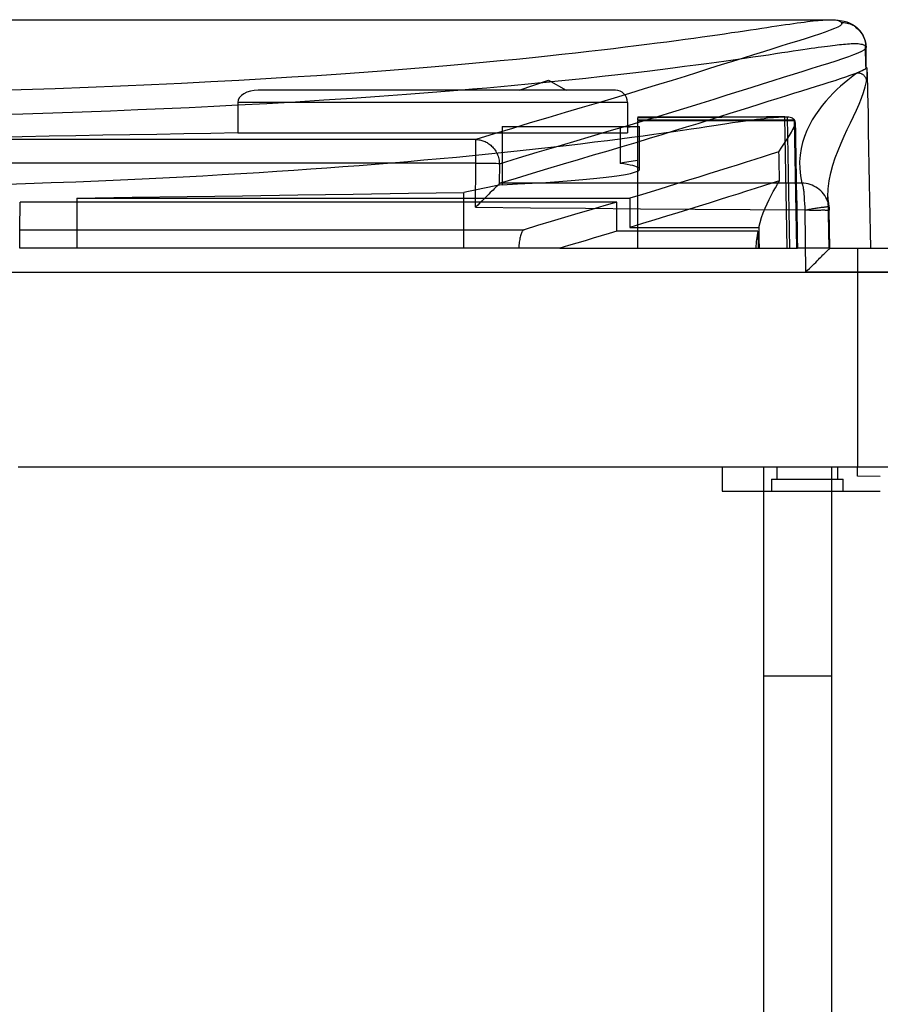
# Model space of a CAD drawing. Header units: millimetres. Extents: x -263 to 131, y -3009 to 324.
# Tile 8 of 9: x 3 to 38, y 283 to 324. Entities that reach past the tile are written whole.
import ezdxf

# ---------------------------------------------------------------- set-up
doc = ezdxf.new("R2010")
doc.units = ezdxf.units.MM
doc.layers.add('MAIN-1', color=7, linetype='Continuous')
doc.layers.add('MAIN-2', color=7, linetype='Continuous')

msp = doc.modelspace()

# ---------------------------------------------------------------- linework, layer by layer
at = {"layer": 'MAIN-1'}
for p, q in [((35.398, 323.64), (35.521, 323.655)), ((35.521, 323.655), (35.637, 323.668)), ((35.637, 323.668), (35.747, 323.68)), ((35.747, 323.68), (35.85, 323.69)), ((35.85, 323.69), (35.946, 323.699)), ((35.946, 323.699), (36.037, 323.706)), ((36.037, 323.706), (36.122, 323.712)), ((36.122, 323.712), (36.202, 323.716)), ((36.202, 323.716), (36.275, 323.718)), ((36.275, 323.718), (36.344, 323.719)), ((32.551, 323.226), (32.811, 323.264)), ((32.811, 323.264), (33.059, 323.301)), ((33.059, 323.301), (33.295, 323.336)), ((33.295, 323.336), (33.521, 323.37)), ((33.521, 323.37), (33.737, 323.402)), ((33.737, 323.402), (33.942, 323.433)), ((33.942, 323.433), (34.138, 323.462)), ((34.138, 323.462), (34.325, 323.49)), ((34.325, 323.49), (34.503, 323.516)), ((34.503, 323.516), (34.672, 323.54)), ((34.672, 323.54), (34.833, 323.563)), ((34.833, 323.563), (34.986, 323.585)), ((34.986, 323.585), (35.131, 323.605)), ((35.131, 323.605), (35.268, 323.623)), ((35.268, 323.623), (35.398, 323.64)), ((37.388, 323.424), (37.42, 323.4)), ((37.42, 323.4), (37.452, 323.375)), ((37.452, 323.375), (37.482, 323.348)), ((37.482, 323.348), (37.51, 323.32)), ((37.51, 323.32), (37.538, 323.291)), ((37.538, 323.291), (37.564, 323.261)), ((37.564, 323.261), (37.604, 323.209)), ((29.621, 322.814), (30.006, 322.866)), ((30.006, 322.866), (30.375, 322.916)), ((30.375, 322.916), (30.729, 322.964)), ((30.729, 322.964), (31.067, 323.012)), ((31.067, 323.012), (31.391, 323.057)), ((31.391, 323.057), (31.7, 323.102)), ((31.7, 323.102), (31.997, 323.144)), ((31.997, 323.144), (32.28, 323.186)), ((32.28, 323.186), (32.551, 323.226)), ((37.604, 323.209), (37.64, 323.154)), ((37.64, 323.154), (37.673, 323.097)), ((37.673, 323.097), (37.701, 323.038)), ((37.701, 323.038), (37.726, 322.979)), ((37.726, 322.979), (37.747, 322.918)), ((37.747, 322.918), (37.765, 322.857)), ((37.765, 322.857), (37.778, 322.796)), ((26.407, 322.419), (26.927, 322.479)), ((26.927, 322.479), (27.426, 322.538)), ((27.426, 322.538), (27.903, 322.596)), ((27.903, 322.596), (28.361, 322.652)), ((28.361, 322.652), (28.799, 322.708)), ((28.799, 322.708), (29.219, 322.762)), ((29.219, 322.762), (29.621, 322.814)), ((34.592, 322.4), (34.816, 322.434)), ((34.816, 322.434), (35.023, 322.464)), ((35.023, 322.464), (35.213, 322.492)), ((35.213, 322.492), (35.39, 322.518)), ((35.39, 322.518), (35.554, 322.542)), ((35.554, 322.542), (35.706, 322.564)), ((35.706, 322.564), (35.849, 322.584)), ((35.849, 322.584), (35.982, 322.603)), ((35.982, 322.603), (36.107, 322.62)), ((36.107, 322.62), (36.224, 322.635)), ((36.224, 322.635), (36.335, 322.65)), ((36.335, 322.65), (36.439, 322.663)), ((36.439, 322.663), (36.537, 322.675)), ((36.537, 322.675), (36.631, 322.685)), ((36.631, 322.685), (36.721, 322.695)), ((36.721, 322.695), (36.807, 322.704)), ((36.807, 322.704), (36.891, 322.712)), ((36.891, 322.712), (36.973, 322.719)), ((36.973, 322.719), (37.052, 322.725)), ((37.052, 322.725), (37.13, 322.73)), ((37.13, 322.73), (37.206, 322.734)), ((37.206, 322.734), (37.28, 322.737)), ((37.28, 322.737), (37.351, 322.738)), ((37.351, 322.738), (37.42, 322.737)), ((37.42, 322.737), (37.485, 322.733)), ((37.485, 322.733), (37.547, 322.727)), ((37.547, 322.727), (37.604, 322.718)), ((37.604, 322.718), (37.657, 322.706)), ((37.657, 322.706), (37.704, 322.69)), ((37.704, 322.69), (37.745, 322.67)), ((37.745, 322.67), (37.78, 322.646)), ((37.778, 322.796), (37.788, 322.736)), ((37.78, 322.646), (37.808, 322.618)), ((37.794, 322.611), (37.785, 322.618)), ((37.788, 322.736), (37.794, 322.676)), ((37.794, 322.676), (37.797, 322.618)), ((37.8, 322.604), (37.794, 322.611)), ((37.796, 322.534), (37.801, 322.541)), ((37.804, 321.809), (37.797, 322.618)), ((37.806, 322.597), (37.8, 322.604)), ((37.801, 322.541), (37.805, 322.548)), ((37.805, 322.548), (37.808, 322.554)), ((37.809, 322.59), (37.806, 322.597)), ((37.808, 322.554), (37.811, 322.561)), ((37.812, 322.582), (37.809, 322.59)), ((37.811, 322.561), (37.812, 322.567)), ((37.813, 322.574), (37.812, 322.582)), ((37.812, 322.567), (37.813, 322.573)), ((37.813, 322.573), (37.813, 322.574)), ((37.813, 322.574), (37.813, 322.574)), ((37.813, 322.574), (37.813, 322.574)), ((37.813, 322.574), (37.813, 322.574)), ((37.813, 322.574), (37.813, 322.574)), ((37.813, 322.574), (37.813, 322.574)), ((22.062, 321.97), (22.766, 322.037)), ((22.766, 322.037), (23.439, 322.102)), ((23.439, 322.102), (24.085, 322.168)), ((24.085, 322.168), (24.703, 322.232)), ((24.703, 322.232), (25.296, 322.295)), ((25.296, 322.295), (25.863, 322.357)), ((25.863, 322.357), (26.407, 322.419)), ((31.662, 321.977), (32.059, 322.032)), ((32.059, 322.032), (32.442, 322.085)), ((32.442, 322.085), (32.808, 322.137)), ((32.808, 322.137), (33.156, 322.187)), ((33.156, 322.187), (33.485, 322.235)), ((33.485, 322.235), (33.794, 322.28)), ((33.794, 322.28), (34.082, 322.323)), ((34.082, 322.323), (34.348, 322.363)), ((34.348, 322.363), (34.592, 322.4)), ((17.148, 321.564), (18.056, 321.632)), ((18.056, 321.632), (18.927, 321.7)), ((18.927, 321.7), (19.762, 321.768)), ((19.762, 321.768), (20.562, 321.836)), ((20.562, 321.836), (21.328, 321.903)), ((21.328, 321.903), (22.062, 321.97)), ((28.803, 321.607), (29.35, 321.674)), ((29.35, 321.674), (29.865, 321.739)), ((29.865, 321.739), (30.351, 321.801)), ((30.351, 321.801), (30.81, 321.862)), ((30.81, 321.862), (31.246, 321.92)), ((31.246, 321.92), (31.662, 321.977)), ((37.789, 321.807), (37.785, 321.809)), ((37.793, 321.804), (37.789, 321.807)), ((37.796, 321.803), (37.793, 321.804)), ((37.799, 321.804), (37.796, 321.803)), ((37.802, 321.803), (37.799, 321.804)), ((37.804, 321.799), (37.802, 321.803)), ((37.806, 321.793), (37.804, 321.799)), ((37.806, 321.793), (37.808, 321.79)), ((37.808, 321.79), (37.809, 321.786)), ((37.809, 321.786), (37.81, 321.78)), ((37.81, 321.78), (37.811, 321.774)), ((37.811, 321.774), (37.811, 321.77)), ((37.811, 321.77), (37.812, 321.767)), ((37.812, 321.767), (37.812, 321.766)), ((37.812, 321.766), (37.812, 321.765)), ((37.812, 321.765), (37.812, 321.764)), ((37.812, 321.764), (37.812, 321.762)), ((37.812, 321.762), (37.812, 321.761)), ((37.812, 321.761), (37.812, 321.76)), ((37.812, 321.76), (37.812, 321.759)), ((37.812, 321.759), (37.813, 321.759)), ((37.813, 321.759), (37.813, 321.758)), ((37.813, 321.758), (37.813, 321.757)), ((37.813, 321.757), (37.813, 321.756)), ((37.813, 321.756), (37.813, 321.756)), ((10.852, 321.172), (12.006, 321.234)), ((12.006, 321.234), (13.117, 321.298)), ((13.117, 321.298), (14.186, 321.364)), ((14.186, 321.364), (15.214, 321.43)), ((15.214, 321.43), (16.201, 321.497)), ((16.201, 321.497), (17.148, 321.564)), ((23.542, 320.819), (24.751, 321.234)), ((24.751, 321.234), (25.47, 320.819)), ((24.86, 321.171), (25.587, 321.246)), ((25.587, 321.246), (26.29, 321.32)), ((26.29, 321.32), (26.964, 321.393)), ((26.964, 321.393), (27.609, 321.466)), ((27.609, 321.466), (28.222, 321.537)), ((28.222, 321.537), (28.803, 321.607)), ((1.625, 320.799), (3.057, 320.844)), ((3.057, 320.844), (4.454, 320.891)), ((4.454, 320.891), (5.814, 320.942)), ((5.814, 320.942), (7.136, 320.996)), ((7.136, 320.996), (8.416, 321.053)), ((8.416, 321.053), (9.655, 321.111)), ((9.655, 321.111), (10.852, 321.172)), ((23.542, 320.819), (12.812, 320.819)), ((21.015, 320.819), (21.617, 320.87)), ((21.617, 320.87), (22.208, 320.922)), ((22.208, 320.922), (22.786, 320.973)), ((22.786, 320.973), (23.353, 321.026)), ((23.353, 321.026), (23.907, 321.078)), ((23.907, 321.078), (24.449, 321.131)), ((27.5, 320.819), (25.47, 320.819)), ((6.733, 319.975), (7.849, 320.019)), ((7.849, 320.019), (8.924, 320.065)), ((8.924, 320.065), (9.964, 320.112)), ((9.964, 320.112), (10.977, 320.161)), ((10.977, 320.161), (11.971, 320.213)), ((11.971, 320.319), (11.971, 319.059)), ((28, 320.319), (28, 319.319)), ((1.877, 319.814), (3.131, 319.852)), ((3.131, 319.852), (4.365, 319.891)), ((4.365, 319.891), (5.569, 319.932)), ((5.569, 319.932), (6.733, 319.975)), ((28.419, 319.719), (28.419, 319.699)), ((28.419, 319.719), (34.394, 319.719)), ((28.419, 319.699), (28.419, 319.683)), ((28.419, 319.596), (28.419, 319.683)), ((28.419, 319.596), (28.419, 319.563)), ((28.419, 319.596), (34.87, 319.596)), ((34.406, 319.719), (34.394, 319.719)), ((34.418, 319.719), (34.406, 319.719)), ((34.429, 319.719), (34.418, 319.719)), ((34.441, 319.719), (34.429, 319.719)), ((34.452, 319.718), (34.441, 319.719)), ((34.463, 319.718), (34.452, 319.718)), ((34.474, 319.718), (34.463, 319.718)), ((34.474, 319.712), (34.474, 319.718)), ((34.633, 319.704), (34.568, 319.712)), ((34.69, 319.694), (34.633, 319.704)), ((34.74, 319.68), (34.69, 319.694)), ((34.783, 319.663), (34.74, 319.68)), ((34.819, 319.644), (34.783, 319.663)), ((34.848, 319.621), (34.819, 319.644)), ((34.87, 319.596), (34.848, 319.621)), ((34.871, 319.563), (34.87, 319.596)), ((22.839, 319.319), (22.839, 316.931)), ((22.839, 319.319), (28.5, 319.319)), ((34.888, 319.563), (28.419, 319.563)), ((28.419, 319.319), (28.419, 319.563)), ((28.5, 317.57), (28.5, 319.319)), ((34.74, 319.087), (34.807, 319.209)), ((34.807, 319.209), (34.858, 319.318)), ((34.858, 319.318), (34.889, 319.414)), ((34.891, 319.553), (34.888, 319.563)), ((34.889, 319.414), (34.9, 319.496)), ((34.894, 319.542), (34.891, 319.553)), ((34.897, 319.531), (34.894, 319.542)), ((34.898, 319.52), (34.897, 319.531)), ((34.899, 319.508), (34.898, 319.52)), ((34.9, 319.496), (34.899, 319.508)), ((34.9, 319.496), (34.907, 319.076)), ((34.461, 318.644), (34.564, 318.805)), ((34.564, 318.805), (34.658, 318.953)), ((34.658, 318.953), (34.74, 319.087)), ((34.907, 319.076), (34.915, 318.656)), ((34.232, 318.284), (34.349, 318.471)), ((34.349, 318.471), (34.461, 318.644)), ((34.915, 318.656), (34.922, 318.235)), ((33.575, 318.077), (33.232, 317.969)), ((33.908, 318.182), (33.575, 318.077)), ((34.232, 318.284), (33.908, 318.182)), ((34.235, 318.114), (34.232, 318.284)), ((34.239, 317.943), (34.235, 318.114)), ((34.922, 318.235), (34.929, 317.815)), ((28.477, 317.528), (28.5, 317.57)), ((32.138, 317.622), (31.75, 317.5)), ((32.514, 317.741), (32.138, 317.622)), ((32.878, 317.857), (32.514, 317.741)), ((33.232, 317.969), (32.878, 317.857)), ((34.243, 317.773), (34.239, 317.943)), ((34.246, 317.602), (34.243, 317.773)), ((34.25, 317.432), (34.246, 317.602)), ((34.929, 317.815), (34.937, 317.378)), ((26.157, 317.141), (26.596, 317.182)), ((26.596, 317.182), (26.995, 317.224)), ((26.995, 317.224), (27.349, 317.267)), ((27.349, 317.267), (27.655, 317.31)), ((27.655, 317.31), (27.914, 317.354)), ((27.914, 317.354), (28.126, 317.398)), ((28.126, 317.398), (28.29, 317.442)), ((28.29, 317.442), (28.407, 317.486)), ((28.407, 317.486), (28.477, 317.528)), ((30.935, 317.245), (30.505, 317.112)), ((31.349, 317.375), (30.935, 317.245)), ((31.75, 317.5), (31.349, 317.375)), ((34.254, 317.262), (34.25, 317.432)), ((34.258, 317.091), (34.254, 317.262)), ((34.937, 317.378), (34.945, 316.941)), ((22.839, 316.931), (23.475, 316.962)), ((23.475, 316.962), (24.072, 316.994)), ((24.072, 316.994), (24.635, 317.028)), ((24.635, 317.028), (25.173, 317.064)), ((25.173, 317.064), (25.682, 317.102)), ((25.682, 317.102), (26.157, 317.141)), ((29.596, 316.832), (29.115, 316.685)), ((30.059, 316.974), (29.596, 316.832)), ((30.505, 317.112), (30.059, 316.974)), ((33.254, 316.774), (32.899, 316.662)), ((33.599, 316.883), (33.254, 316.774)), ((33.933, 316.989), (33.599, 316.883)), ((34.258, 317.091), (33.933, 316.989)), ((33.996, 316.647), (34.084, 316.802)), ((34.084, 316.802), (34.171, 316.95)), ((34.171, 316.95), (34.258, 317.091)), ((34.945, 316.941), (34.952, 316.504)), ((5.341, 316.378), (7.616, 316.412)), ((5.341, 316.378), (28.094, 316.378)), ((5.341, 316.378), (5.341, 316.217)), ((7.616, 316.412), (9.891, 316.445)), ((9.891, 316.445), (12.166, 316.479)), ((12.166, 316.479), (14.441, 316.512)), ((14.441, 316.512), (16.716, 316.546)), ((16.716, 316.546), (18.991, 316.579)), ((18.991, 316.579), (21.266, 316.612)), ((28.614, 316.534), (28.094, 316.378)), ((28.094, 316.378), (28.094, 315.175)), ((29.115, 316.685), (28.614, 316.534)), ((32.154, 316.426), (31.765, 316.303)), ((32.532, 316.546), (32.154, 316.426)), ((32.899, 316.662), (32.532, 316.546)), ((33.824, 316.319), (33.909, 316.486)), ((33.909, 316.486), (33.996, 316.647)), ((34.952, 316.504), (34.96, 316.067)), ((36.243, 316.429), (36.279, 314.319)), ((36.244, 316.385), (36.243, 316.426)), ((36.245, 316.343), (36.244, 316.385)), ((3.001, 315.077), (3.009, 316.217)), ((27.555, 316.217), (3.009, 316.217)), ((27.028, 316.06), (26.494, 315.902)), ((27.555, 316.217), (27.028, 316.06)), ((27.555, 315.015), (27.555, 316.217)), ((30.946, 316.047), (30.515, 315.913)), ((31.362, 316.177), (30.946, 316.047)), ((31.765, 316.303), (31.362, 316.177)), ((33.587, 315.776), (33.662, 315.964)), ((33.662, 315.964), (33.741, 316.145)), ((33.741, 316.145), (33.824, 316.319)), ((34.96, 316.067), (34.968, 315.63)), ((36.242, 316.226), (36.232, 316.254)), ((36.251, 316.197), (36.242, 316.226)), ((36.247, 316.301), (36.245, 316.343)), ((36.25, 316.259), (36.247, 316.301)), ((36.254, 316.217), (36.25, 316.259)), ((36.259, 316.168), (36.251, 316.197)), ((36.258, 316.174), (36.254, 316.217)), ((36.263, 316.126), (36.258, 316.174)), ((36.267, 316.139), (36.259, 316.168)), ((36.269, 316.079), (36.263, 316.126)), ((36.274, 316.11), (36.267, 316.139)), ((36.276, 316.03), (36.269, 316.079)), ((36.28, 316.081), (36.274, 316.11)), ((36.283, 315.982), (36.276, 316.03)), ((36.282, 316.073), (36.28, 316.081)), ((36.283, 316.066), (36.282, 316.073)), ((36.284, 316.058), (36.283, 316.066)), ((36.292, 315.933), (36.283, 315.982)), ((36.286, 316.05), (36.284, 316.058)), ((36.287, 316.042), (36.286, 316.05)), ((36.288, 316.034), (36.287, 316.042)), ((36.291, 316.013), (36.288, 316.034)), ((36.288, 316.034), (36.288, 316.034)), ((36.288, 316.034), (36.288, 316.034)), ((36.288, 316.034), (36.288, 316.034)), ((36.288, 316.034), (36.288, 316.034)), ((36.288, 316.034), (36.288, 316.034)), ((36.288, 316.034), (36.288, 316.034)), ((36.294, 315.991), (36.291, 316.013)), ((36.296, 315.97), (36.294, 315.991)), ((36.298, 315.948), (36.296, 315.97)), ((25.406, 315.578), (24.855, 315.413)), ((25.953, 315.741), (25.406, 315.578)), ((26.494, 315.902), (25.953, 315.741)), ((29.602, 315.632), (29.119, 315.484)), ((30.067, 315.774), (29.602, 315.632)), ((30.515, 315.913), (30.067, 315.774)), ((33.454, 315.382), (33.517, 315.582)), ((33.517, 315.582), (33.587, 315.776)), ((34.968, 315.63), (34.975, 315.193)), ((36.301, 315.884), (36.292, 315.933)), ((36.3, 315.926), (36.298, 315.948)), ((36.301, 315.904), (36.3, 315.926)), ((36.301, 315.884), (36.301, 315.904)), ((36.329, 314.319), (36.301, 315.884)), ((36.301, 315.884), (36.301, 315.884)), ((36.301, 315.884), (36.301, 315.884)), ((36.301, 315.884), (36.301, 315.884)), ((36.301, 315.884), (36.301, 315.884)), ((36.301, 315.884), (36.301, 315.884)), ((36.301, 315.884), (36.301, 315.884)), ((24.302, 315.246), (23.746, 315.077)), ((24.855, 315.413), (24.302, 315.246)), ((28.617, 315.332), (28.094, 315.175)), ((28.094, 315.175), (33.399, 315.175)), ((29.119, 315.484), (28.617, 315.332)), ((33.399, 315.175), (33.454, 315.382)), ((33.399, 315.175), (33.401, 315.053)), ((34.975, 315.193), (34.983, 314.756)), ((2.996, 314.319), (3.001, 315.077)), ((3.001, 315.077), (23.746, 315.077)), ((23.588, 314.779), (23.577, 314.73)), ((23.6, 314.825), (23.588, 314.779)), ((23.612, 314.867), (23.6, 314.825)), ((23.625, 314.906), (23.612, 314.867)), ((23.639, 314.941), (23.625, 314.906)), ((23.653, 314.973), (23.639, 314.941)), ((23.668, 315), (23.653, 314.973)), ((23.683, 315.024), (23.668, 315)), ((23.698, 315.043), (23.683, 315.024)), ((23.714, 315.059), (23.698, 315.043)), ((23.73, 315.07), (23.714, 315.059)), ((23.746, 315.077), (23.73, 315.07)), ((26.916, 314.824), (26.588, 314.727)), ((27.239, 314.92), (26.916, 314.824)), ((27.555, 315.015), (27.239, 314.92)), ((33.363, 315.015), (27.555, 315.015)), ((33.363, 315.015), (33.375, 314.319)), ((33.401, 315.053), (33.403, 314.931)), ((33.403, 314.931), (33.405, 314.808)), ((33.405, 314.808), (33.407, 314.686)), ((34.983, 314.756), (34.991, 314.319)), ((23.529, 314.384), (23.525, 314.319)), ((23.535, 314.446), (23.529, 314.384)), ((23.542, 314.508), (23.535, 314.446)), ((23.549, 314.567), (23.542, 314.508)), ((23.557, 314.624), (23.549, 314.567)), ((23.567, 314.678), (23.557, 314.624)), ((23.577, 314.73), (23.567, 314.678)), ((25.57, 314.424), (25.221, 314.319)), ((25.915, 314.526), (25.57, 314.424)), ((26.254, 314.627), (25.915, 314.526)), ((26.588, 314.727), (26.254, 314.627)), ((33.407, 314.686), (33.409, 314.564)), ((33.409, 314.564), (33.412, 314.441)), ((33.412, 314.441), (33.414, 314.319)), ((23.525, 314.319), (2.996, 314.319)), ((23.771, 314.319), (23.525, 314.319)), ((24.015, 314.319), (23.771, 314.319)), ((24.259, 314.319), (24.015, 314.319)), ((24.501, 314.319), (24.259, 314.319)), ((24.742, 314.319), (24.501, 314.319)), ((24.982, 314.319), (24.742, 314.319)), ((25.221, 314.319), (24.982, 314.319)), ((25.221, 314.319), (33.282, 314.319)), ((33.282, 314.319), (33.375, 314.319)), ((33.375, 314.319), (33.414, 314.319)), ((33.414, 314.319), (33.517, 314.319)), ((33.517, 314.319), (33.639, 314.319)), ((33.639, 314.319), (33.776, 314.319)), ((33.776, 314.319), (33.922, 314.319)), ((33.922, 314.319), (34.072, 314.319)), ((34.072, 314.319), (34.223, 314.319)), ((34.223, 314.319), (34.37, 314.319)), ((34.37, 314.319), (34.509, 314.319)), ((34.509, 314.319), (34.637, 314.319)), ((34.637, 314.319), (34.751, 314.319)), ((34.751, 314.319), (34.847, 314.319)), ((34.847, 314.319), (34.922, 314.319)), ((34.922, 314.319), (34.971, 314.319)), ((34.971, 314.319), (34.991, 314.319)), ((35.236, 314.319), (34.991, 314.319)), ((35.469, 314.319), (35.236, 314.319)), ((35.689, 314.319), (35.469, 314.319)), ((35.897, 314.319), (35.689, 314.319)), ((36.094, 314.319), (35.897, 314.319)), ((36.279, 314.319), (36.094, 314.319)), ((36.281, 314.319), (36.279, 314.319)), ((36.285, 314.319), (36.281, 314.319)), ((36.291, 314.319), (36.285, 314.319)), ((36.301, 314.319), (36.291, 314.319)), ((36.313, 314.319), (36.301, 314.319)), ((36.329, 314.319), (36.313, 314.319)), ((36.328, 314.319), (36.329, 314.319)), ((36.329, 314.32), (95.997, 314.319)), ((36.329, 314.319), (36.329, 314.319)), ((36.329, 314.319), (36.329, 314.319)), ((36.329, 314.319), (36.329, 314.319)), ((36.329, 314.319), (36.329, 314.319)), ((36.329, 314.319), (36.329, 314.319)), ((36.329, 314.319), (36.329, 314.319)), ((36.329, 314.319), (36.329, 314.319)), ((36.329, 314.319), (36.329, 314.319)), ((36.329, 314.319), (36.329, 314.319)), ((36.329, 314.319), (36.329, 314.319)), ((36.329, 314.319), (36.329, 314.319)), ((37.463, 314.319), (37.463, 305.319)), ((-107.388, 313.337), (37.463, 313.337)), ((2.933, 305.319), (38.9, 305.319))]:
    msp.add_line(p, q, dxfattribs=at)
for centre, major_axis, ratio, start_param, end_param in [((12.812, 320.319), (-0.84, 0), 0.595038, -1.570796, 0), ((27.5, 320.319), (0.5, 0), 1, 0, 1.570796), ((36.548, -3005.102), (0, -3324.821), 0.707107, -3.140711, -3.138135), ((39.376, -3005.07), (0, -3324.789), 0.707107, -3.139548, -3.136932), ((90.578, -6029.377), (0, 6349.095), 0.859368, 0.014407, 0.020919), ((51.074, -1485.128), (0, 1804.847), 0.281602, 0.055584, 0.058683), ((721.387, -50.19), (-687.711, 366.075), 0.063743, 0.018429, 0.03156)]:
    msp.add_ellipse(centre, major_axis=major_axis, ratio=ratio, start_param=start_param, end_param=end_param, dxfattribs=at)
at = {"layer": 'MAIN-2'}
for p, q in [((-109.2, 323.719), (36.344, 323.719)), ((36.344, 323.719), (36.425, 323.718)), ((36.344, 323.719), (36.672, 323.701)), ((36.425, 323.718), (36.497, 323.714)), ((36.497, 323.714), (36.561, 323.707)), ((36.561, 323.707), (36.617, 323.698)), ((36.617, 323.698), (36.665, 323.685)), ((36.665, 323.685), (36.707, 323.671)), ((36.672, 323.701), (36.917, 323.655)), ((36.707, 323.671), (36.726, 323.662)), ((36.726, 323.662), (36.743, 323.653)), ((36.743, 323.653), (36.758, 323.643)), ((36.917, 323.655), (37.017, 323.625)), ((36.341, 323.284), (36.138, 323.209)), ((36.512, 323.353), (36.341, 323.284)), ((36.647, 323.416), (36.512, 323.353)), ((36.746, 323.473), (36.647, 323.416)), ((36.805, 323.524), (36.746, 323.473)), ((36.758, 323.643), (36.772, 323.632)), ((36.772, 323.632), (36.785, 323.621)), ((36.785, 323.621), (36.796, 323.608)), ((36.796, 323.608), (36.822, 323.569)), ((36.796, 323.608), (36.854, 323.607)), ((36.822, 323.569), (36.805, 323.524)), ((36.854, 323.607), (36.913, 323.602)), ((36.913, 323.602), (36.974, 323.594)), ((36.974, 323.594), (37.035, 323.581)), ((37.017, 323.625), (37.113, 323.588)), ((37.035, 323.581), (37.097, 323.565)), ((37.097, 323.565), (37.158, 323.545)), ((37.113, 323.588), (37.2, 323.548)), ((37.158, 323.545), (37.218, 323.521)), ((37.2, 323.548), (37.283, 323.501)), ((37.218, 323.521), (37.276, 323.493)), ((37.276, 323.493), (37.333, 323.46)), ((37.283, 323.501), (37.359, 323.451)), ((37.333, 323.46), (37.388, 323.424)), ((37.359, 323.451), (37.431, 323.395)), ((37.379, 323.413), (37.44, 323.365)), ((37.431, 323.395), (37.497, 323.335)), ((37.44, 323.365), (37.5, 323.31)), ((37.497, 323.335), (37.558, 323.27)), ((37.5, 323.31), (37.555, 323.251)), ((37.555, 323.251), (37.605, 323.189)), ((37.558, 323.27), (37.57, 323.256)), ((35.042, 322.851), (34.707, 322.747)), ((35.354, 322.949), (35.042, 322.851)), ((35.642, 323.041), (35.354, 322.949)), ((35.905, 323.128), (35.642, 323.041)), ((36.138, 323.209), (35.905, 323.128)), ((37.605, 323.189), (37.649, 323.125)), ((37.649, 323.125), (37.688, 323.058)), ((37.688, 323.058), (37.722, 322.989)), ((37.722, 322.989), (37.75, 322.92)), ((37.75, 322.92), (37.773, 322.849)), ((37.773, 322.849), (37.802, 322.709)), ((33.979, 322.521), (33.588, 322.399)), ((34.352, 322.637), (33.979, 322.521)), ((34.707, 322.747), (34.352, 322.637)), ((37.635, 322.421), (37.737, 322.481)), ((37.737, 322.481), (37.796, 322.534)), ((37.802, 322.709), (37.812, 322.574)), ((37.813, 322.472), (37.813, 322.574)), ((37.813, 322.369), (37.813, 322.472)), ((32.756, 322.139), (32.314, 322)), ((33.18, 322.272), (32.756, 322.139)), ((33.588, 322.399), (33.18, 322.272)), ((36.28, 321.932), (36.583, 322.029)), ((36.583, 322.029), (36.859, 322.12)), ((36.859, 322.12), (37.104, 322.205)), ((37.104, 322.205), (37.316, 322.283)), ((37.316, 322.283), (37.494, 322.355)), ((37.494, 322.355), (37.635, 322.421)), ((37.813, 322.267), (37.813, 322.369)), ((37.813, 322.165), (37.813, 322.267)), ((37.813, 322.063), (37.813, 322.165)), ((37.813, 321.961), (37.813, 322.063)), ((31.38, 321.705), (30.884, 321.549)), ((31.856, 321.856), (31.38, 321.705)), ((32.314, 322), (31.856, 321.856)), ((35.224, 321.603), (35.599, 321.719)), ((35.599, 321.719), (35.951, 321.829)), ((35.951, 321.829), (36.28, 321.932)), ((37.655, 321.62), (37.567, 321.582)), ((37.724, 321.656), (37.655, 321.62)), ((37.773, 321.689), (37.724, 321.656)), ((37.802, 321.72), (37.773, 321.689)), ((37.813, 321.756), (37.802, 321.72)), ((37.823, 321.767), (37.812, 321.762)), ((37.813, 321.859), (37.813, 321.961)), ((37.813, 321.757), (37.813, 321.859)), ((37.851, 321.743), (37.846, 321.767)), ((37.855, 321.713), (37.851, 321.743)), ((37.858, 321.677), (37.855, 321.713)), ((37.861, 321.638), (37.858, 321.677)), ((37.863, 321.597), (37.861, 321.638)), ((29.832, 321.221), (29.273, 321.048)), ((30.369, 321.388), (29.832, 321.221)), ((30.884, 321.549), (30.369, 321.388)), ((33.547, 321.079), (33.992, 321.219)), ((33.992, 321.219), (34.42, 321.354)), ((34.42, 321.354), (34.831, 321.482)), ((34.831, 321.482), (35.224, 321.603)), ((36.755, 321.283), (36.53, 321.209)), ((36.962, 321.352), (36.755, 321.283)), ((37.058, 321.235), (36.912, 321.114)), ((37.149, 321.418), (36.962, 321.352)), ((37.198, 321.345), (37.058, 321.235)), ((37.315, 321.48), (37.149, 321.418)), ((37.333, 321.446), (37.198, 321.345)), ((37.459, 321.537), (37.315, 321.48)), ((37.459, 321.537), (37.333, 321.446)), ((37.567, 321.582), (37.459, 321.537)), ((37.459, 321.537), (37.479, 321.537)), ((37.479, 321.537), (37.5, 321.535)), ((37.5, 321.535), (37.521, 321.532)), ((37.521, 321.532), (37.542, 321.528)), ((37.542, 321.528), (37.563, 321.522)), ((37.563, 321.522), (37.585, 321.515)), ((37.585, 321.515), (37.606, 321.507)), ((37.606, 321.507), (37.626, 321.498)), ((37.626, 321.498), (37.646, 321.487)), ((37.646, 321.487), (37.666, 321.474)), ((37.666, 321.474), (37.685, 321.461)), ((37.685, 321.461), (37.703, 321.446)), ((37.703, 321.446), (37.72, 321.431)), ((37.72, 321.431), (37.735, 321.414)), ((37.735, 321.414), (37.75, 321.397)), ((37.75, 321.397), (37.764, 321.378)), ((37.764, 321.378), (37.777, 321.359)), ((37.777, 321.359), (37.788, 321.339)), ((37.788, 321.339), (37.798, 321.318)), ((37.798, 321.318), (37.807, 321.297)), ((37.807, 321.297), (37.814, 321.276)), ((37.814, 321.276), (37.82, 321.255)), ((37.82, 321.255), (37.825, 321.234)), ((37.825, 321.234), (37.828, 321.213)), ((37.831, 321.172), (37.839, 321.215)), ((37.839, 321.215), (37.845, 321.258)), ((37.845, 321.258), (37.851, 321.3)), ((37.851, 321.3), (37.856, 321.343)), ((37.856, 321.343), (37.86, 321.386)), ((37.86, 321.386), (37.862, 321.431)), ((37.862, 321.431), (37.864, 321.478)), ((37.864, 321.556), (37.863, 321.597)), ((37.864, 321.543), (37.864, 321.556)), ((37.864, 321.555), (37.879, 320.708)), ((37.864, 321.53), (37.864, 321.543)), ((37.864, 321.516), (37.864, 321.53)), ((37.864, 321.503), (37.864, 321.516)), ((37.864, 321.491), (37.864, 321.503)), ((37.864, 321.478), (37.864, 321.491)), ((19.976, 320.735), (21.015, 320.819)), ((25.47, 320.819), (23.542, 320.819)), ((24.449, 321.131), (24.518, 321.137)), ((24.518, 321.137), (24.587, 321.144)), ((24.587, 321.144), (24.655, 321.151)), ((24.655, 321.151), (24.724, 321.158)), ((24.724, 321.158), (24.792, 321.165)), ((24.792, 321.165), (24.86, 321.171)), ((25.47, 320.819), (25.47, 320.819)), ((27.5, 320.819), (27.5, 320.819)), ((28.692, 320.87), (28.086, 320.686)), ((29.273, 321.048), (28.692, 320.87)), ((32.6, 320.78), (33.083, 320.932)), ((33.083, 320.932), (33.547, 321.079)), ((35.466, 320.875), (35.159, 320.78)), ((35.755, 320.965), (35.466, 320.875)), ((36.029, 321.05), (35.755, 320.965)), ((36.288, 321.132), (36.029, 321.05)), ((36.53, 321.209), (36.288, 321.132)), ((36.611, 320.845), (36.458, 320.696)), ((36.763, 320.985), (36.611, 320.845)), ((36.912, 321.114), (36.763, 320.985)), ((37.711, 320.724), (37.781, 320.952)), ((37.781, 320.952), (37.831, 321.172)), ((37.828, 321.213), (37.83, 321.192)), ((37.83, 321.192), (37.831, 321.172)), ((14.344, 320.346), (15.514, 320.419)), ((15.514, 320.419), (16.667, 320.494)), ((16.667, 320.494), (17.799, 320.572)), ((17.799, 320.572), (18.903, 320.652)), ((18.903, 320.652), (19.976, 320.735)), ((27.457, 320.497), (26.805, 320.303)), ((28.086, 320.686), (27.457, 320.497)), ((31.025, 320.285), (31.572, 320.456)), ((31.572, 320.456), (32.097, 320.621)), ((32.097, 320.621), (32.6, 320.78)), ((34.142, 320.463), (33.777, 320.348)), ((34.494, 320.574), (34.142, 320.463)), ((34.834, 320.68), (34.494, 320.574)), ((35.159, 320.78), (34.834, 320.68)), ((36.306, 320.537), (36.156, 320.369)), ((36.458, 320.696), (36.306, 320.537)), ((37.526, 320.246), (37.625, 320.488)), ((37.625, 320.488), (37.711, 320.724)), ((37.879, 320.708), (37.894, 319.861)), ((28, 320.319), (11.971, 320.319)), ((11.971, 320.213), (13.163, 320.278)), ((13.163, 320.278), (14.344, 320.346)), ((26.131, 320.103), (25.438, 319.897)), ((26.805, 320.303), (26.131, 320.103)), ((28, 320.319), (28, 320.319)), ((29.862, 319.926), (30.456, 320.109)), ((30.456, 320.109), (31.025, 320.285)), ((33.016, 320.108), (32.621, 319.983)), ((33.401, 320.23), (33.016, 320.108)), ((33.777, 320.348), (33.401, 320.23)), ((35.867, 320.003), (35.73, 319.805)), ((36.009, 320.191), (35.867, 320.003)), ((36.156, 320.369), (36.009, 320.191)), ((37.415, 319.996), (37.526, 320.246)), ((24.727, 319.687), (24.002, 319.47)), ((25.438, 319.897), (24.727, 319.687)), ((28.6, 319.544), (29.244, 319.737)), ((29.244, 319.737), (29.862, 319.926)), ((31.789, 319.721), (31.349, 319.583)), ((32.213, 319.854), (31.789, 319.721)), ((32.621, 319.983), (32.213, 319.854)), ((32.954, 319.574), (33.136, 319.599)), ((33.136, 319.599), (33.307, 319.622)), ((33.307, 319.622), (33.467, 319.642)), ((33.467, 319.642), (33.616, 319.66)), ((33.616, 319.66), (33.755, 319.676)), ((33.755, 319.676), (33.884, 319.689)), ((33.884, 319.689), (34.003, 319.7)), ((34.003, 319.7), (34.114, 319.708)), ((34.114, 319.708), (34.215, 319.714)), ((34.215, 319.714), (34.309, 319.718)), ((34.309, 319.718), (34.394, 319.719)), ((34.566, 314.319), (34.474, 319.712)), ((34.568, 319.712), (34.581, 318.942)), ((35.601, 319.598), (35.482, 319.382)), ((35.73, 319.805), (35.601, 319.598)), ((37.17, 319.473), (37.295, 319.738)), ((37.295, 319.738), (37.415, 319.996)), ((37.894, 319.861), (37.906, 319.142)), ((23.265, 319.249), (22.516, 319.022)), ((24.002, 319.47), (23.265, 319.249)), ((27.239, 319.14), (27.931, 319.344)), ((27.701, 319.319), (27.701, 317.809)), ((27.931, 319.344), (28.6, 319.544)), ((28, 319.319), (28, 319.301)), ((28, 319.301), (28, 319.059)), ((28.419, 317.925), (28.419, 319.319)), ((30.418, 319.293), (29.926, 319.142)), ((30.268, 319.176), (30.62, 319.227)), ((30.892, 319.44), (30.418, 319.293)), ((30.62, 319.227), (30.951, 319.276)), ((31.349, 319.583), (30.892, 319.44)), ((30.951, 319.276), (31.262, 319.323)), ((31.262, 319.323), (31.555, 319.367)), ((31.555, 319.367), (31.829, 319.408)), ((31.829, 319.408), (32.086, 319.447)), ((32.086, 319.447), (32.326, 319.483)), ((32.326, 319.483), (32.55, 319.516)), ((32.55, 319.516), (32.759, 319.547)), ((32.759, 319.547), (32.954, 319.574)), ((34.963, 314.319), (34.871, 319.563)), ((34.888, 319.563), (34.901, 318.814)), ((35.482, 319.382), (35.374, 319.155)), ((36.911, 318.922), (37.041, 319.201)), ((37.041, 319.201), (37.17, 319.473)), ((21.759, 318.789), (-110.2, 318.789)), ((11.971, 319.059), (28, 319.059)), ((22.516, 319.022), (21.759, 318.789)), ((21.759, 318.789), (21.8, 318.788)), ((21.8, 318.788), (21.841, 318.784)), ((21.841, 318.784), (21.883, 318.779)), ((25.793, 318.713), (26.525, 318.929)), ((26.525, 318.929), (27.239, 319.14)), ((27.177, 318.756), (27.691, 318.821)), ((27.691, 318.821), (28.18, 318.886)), ((28.18, 318.886), (28.644, 318.948)), ((28.886, 318.825), (28.336, 318.66)), ((28.644, 318.948), (29.084, 319.008)), ((29.416, 318.986), (28.886, 318.825)), ((29.084, 319.008), (29.501, 319.066)), ((29.926, 319.142), (29.416, 318.986)), ((29.501, 319.066), (29.896, 319.122)), ((29.896, 319.122), (30.268, 319.176)), ((34.581, 318.942), (34.594, 318.171)), ((34.901, 318.814), (34.914, 318.065)), ((35.28, 318.919), (35.202, 318.673)), ((35.374, 319.155), (35.28, 318.919)), ((36.784, 318.636), (36.911, 318.922)), ((37.906, 319.142), (37.919, 318.423)), ((21.883, 318.779), (21.925, 318.771)), ((21.925, 318.771), (21.968, 318.762)), ((21.968, 318.762), (22.01, 318.75)), ((22.01, 318.75), (22.053, 318.737)), ((22.053, 318.737), (22.096, 318.721)), ((22.096, 318.721), (22.138, 318.703)), ((22.138, 318.703), (22.179, 318.683)), ((22.179, 318.683), (22.22, 318.661)), ((22.22, 318.661), (22.261, 318.636)), ((22.261, 318.636), (22.3, 318.61)), ((22.3, 318.61), (22.337, 318.582)), ((22.337, 318.582), (22.374, 318.552)), ((22.374, 318.552), (22.409, 318.521)), ((22.409, 318.521), (22.442, 318.488)), ((22.442, 318.488), (22.48, 318.446)), ((22.48, 318.446), (22.516, 318.401)), ((22.516, 318.401), (22.55, 318.355)), ((23.58, 318.334), (24.22, 318.404)), ((24.22, 318.404), (24.852, 318.475)), ((24.284, 318.263), (25.045, 318.491)), ((24.852, 318.475), (25.473, 318.547)), ((25.045, 318.491), (25.793, 318.713)), ((25.473, 318.547), (26.068, 318.618)), ((26.068, 318.618), (26.636, 318.688)), ((26.636, 318.688), (27.177, 318.756)), ((27.768, 318.491), (27.184, 318.317)), ((28.336, 318.66), (27.768, 318.491)), ((35.141, 318.418), (35.1, 318.152)), ((35.202, 318.673), (35.141, 318.418)), ((36.662, 318.343), (36.784, 318.636)), ((37.919, 318.423), (37.931, 317.704)), ((19.627, 317.947), (20.295, 318.007)), ((20.295, 318.007), (20.96, 318.069)), ((20.96, 318.069), (21.622, 318.133)), ((21.622, 318.133), (22.28, 318.198)), ((22.28, 318.198), (22.934, 318.265)), ((22.55, 318.355), (22.581, 318.307)), ((22.581, 318.307), (22.609, 318.258)), ((22.609, 318.258), (22.634, 318.207)), ((22.634, 318.207), (22.656, 318.156)), ((22.656, 318.156), (22.675, 318.104)), ((22.675, 318.104), (22.691, 318.051)), ((22.691, 318.051), (22.704, 317.999)), ((22.704, 317.999), (22.715, 317.946)), ((22.729, 317.789), (23.511, 318.03)), ((22.934, 318.265), (23.58, 318.334)), ((23.511, 318.03), (24.284, 318.263)), ((26.585, 318.139), (25.973, 317.957)), ((27.184, 318.317), (26.585, 318.139)), ((34.594, 318.171), (34.607, 317.401)), ((34.914, 318.065), (34.927, 317.316)), ((35.1, 318.152), (35.081, 317.878)), ((36.446, 317.734), (36.548, 318.042)), ((36.548, 318.042), (36.662, 318.343)), ((21.759, 317.81), (-110.2, 317.809)), ((14.28, 317.53), (14.967, 317.577)), ((14.967, 317.577), (15.633, 317.624)), ((15.633, 317.624), (16.293, 317.673)), ((16.293, 317.673), (16.956, 317.724)), ((16.956, 317.724), (17.622, 317.777)), ((17.622, 317.777), (18.29, 317.831)), ((18.29, 317.831), (18.958, 317.888)), ((18.958, 317.888), (19.627, 317.947)), ((21.753, 316.008), (21.758, 317.81)), ((22.715, 317.946), (22.722, 317.894)), ((22.722, 317.894), (22.727, 317.843)), ((22.729, 317.791), (22.726, 316.963)), ((22.727, 317.843), (22.729, 317.792)), ((24.715, 317.582), (24.072, 317.388)), ((25.349, 317.772), (24.715, 317.582)), ((25.973, 317.957), (25.349, 317.772)), ((27.854, 317.786), (27.701, 317.809)), ((27.991, 317.763), (27.854, 317.786)), ((28.111, 317.739), (27.991, 317.763)), ((28.215, 317.715), (28.111, 317.739)), ((28.305, 317.691), (28.215, 317.715)), ((28.374, 317.667), (28.305, 317.691)), ((28.429, 317.643), (28.374, 317.667)), ((28.419, 314.319), (28.419, 317.925)), ((28.469, 317.619), (28.429, 317.643)), ((28.492, 317.594), (28.469, 317.619)), ((28.5, 317.57), (28.492, 317.594)), ((35.081, 317.878), (35.085, 317.593)), ((35.085, 317.593), (35.115, 317.299)), ((36.361, 317.417), (36.446, 317.734)), ((37.931, 317.704), (37.944, 316.984)), ((7.147, 317.133), (8.028, 317.173)), ((8.028, 317.173), (8.886, 317.215)), ((8.886, 317.215), (9.722, 317.258)), ((9.722, 317.258), (10.535, 317.301)), ((10.535, 317.301), (11.327, 317.346)), ((11.327, 317.346), (12.097, 317.391)), ((12.097, 317.391), (12.845, 317.437)), ((12.845, 317.437), (13.573, 317.483)), ((13.573, 317.483), (14.28, 317.53)), ((23.422, 317.19), (22.765, 316.988)), ((24.072, 317.388), (23.422, 317.19)), ((34.607, 317.401), (34.621, 316.63)), ((34.927, 317.316), (34.94, 316.567)), ((35.115, 317.299), (35.172, 316.995)), ((36.295, 317.092), (36.361, 317.417)), ((2.103, 316.939), (3.232, 316.977)), ((3.232, 316.977), (4.296, 317.015)), ((4.296, 317.015), (5.299, 317.054)), ((5.299, 317.054), (6.243, 317.093)), ((6.243, 317.093), (7.147, 317.133)), ((22.515, 316.758), (22.467, 316.711)), ((22.559, 316.801), (22.515, 316.758)), ((22.598, 316.839), (22.559, 316.801)), ((22.632, 316.872), (22.598, 316.839)), ((22.662, 316.901), (22.632, 316.872)), ((22.688, 316.926), (22.662, 316.901)), ((22.709, 316.947), (22.688, 316.926)), ((22.726, 316.963), (22.709, 316.947)), ((22.732, 316.968), (22.726, 316.963)), ((22.737, 316.973), (22.732, 316.968)), ((22.743, 316.977), (22.737, 316.973)), ((22.748, 316.98), (22.743, 316.977)), ((22.754, 316.983), (22.748, 316.98)), ((22.76, 316.986), (22.754, 316.983)), ((22.765, 316.988), (22.76, 316.986)), ((24.538, 316.989), (22.765, 316.988)), ((26.31, 316.99), (24.538, 316.989)), ((28.083, 316.991), (26.31, 316.99)), ((29.855, 316.993), (28.083, 316.991)), ((31.628, 316.993), (29.855, 316.993)), ((33.4, 316.994), (31.628, 316.993)), ((35.172, 316.995), (33.4, 316.994)), ((35.26, 316.991), (35.172, 316.995)), ((35.179, 316.991), (35.172, 316.995)), ((35.184, 316.986), (35.179, 316.991)), ((35.188, 316.979), (35.184, 316.986)), ((35.193, 316.97), (35.188, 316.979)), ((35.198, 316.957), (35.193, 316.97)), ((35.204, 316.941), (35.198, 316.957)), ((35.21, 316.922), (35.204, 316.941)), ((35.217, 316.9), (35.21, 316.922)), ((35.223, 316.876), (35.217, 316.9)), ((35.228, 316.85), (35.223, 316.876)), ((35.234, 316.823), (35.228, 316.85)), ((35.239, 316.794), (35.234, 316.823)), ((35.244, 316.761), (35.239, 316.794)), ((35.249, 316.724), (35.244, 316.761)), ((35.346, 316.981), (35.26, 316.991)), ((35.431, 316.964), (35.346, 316.981)), ((35.514, 316.94), (35.431, 316.964)), ((35.594, 316.911), (35.514, 316.94)), ((35.672, 316.876), (35.594, 316.911)), ((35.747, 316.835), (35.672, 316.876)), ((35.818, 316.789), (35.747, 316.835)), ((35.886, 316.737), (35.818, 316.789)), ((36.243, 316.428), (36.254, 316.762)), ((36.254, 316.762), (36.295, 317.092)), ((37.944, 316.984), (37.956, 316.318)), ((21.266, 314.319), (21.266, 316.612)), ((22.16, 316.41), (22.086, 316.337)), ((22.23, 316.479), (22.16, 316.41)), ((22.296, 316.543), (22.23, 316.479)), ((22.357, 316.604), (22.296, 316.543)), ((22.414, 316.66), (22.357, 316.604)), ((22.467, 316.711), (22.414, 316.66)), ((34.621, 316.63), (34.634, 315.86)), ((34.94, 316.567), (34.953, 315.817)), ((35.255, 316.682), (35.249, 316.724)), ((35.261, 316.635), (35.255, 316.682)), ((35.266, 316.582), (35.261, 316.635)), ((35.271, 316.525), (35.266, 316.582)), ((35.276, 316.465), (35.271, 316.525)), ((35.28, 316.4), (35.276, 316.465)), ((35.284, 316.332), (35.28, 316.4)), ((35.95, 316.681), (35.886, 316.737)), ((36.01, 316.619), (35.95, 316.681)), ((36.065, 316.553), (36.01, 316.619)), ((36.115, 316.484), (36.065, 316.553)), ((36.16, 316.41), (36.115, 316.484)), ((36.199, 316.333), (36.16, 316.41)), ((36.243, 316.427), (36.243, 316.428)), ((36.243, 316.428), (36.243, 316.428)), ((36.243, 316.428), (36.243, 316.428)), ((36.243, 316.426), (36.243, 316.427)), ((36.243, 316.427), (36.243, 316.427)), ((36.243, 316.427), (36.248, 316.334)), ((36.243, 316.426), (36.243, 316.426)), ((5.341, 316.217), (5.341, 314.319)), ((21.841, 316.095), (21.753, 316.008)), ((21.753, 316.008), (24.011, 315.985)), ((21.926, 316.18), (21.841, 316.095)), ((22.008, 316.26), (21.926, 316.18)), ((22.086, 316.337), (22.008, 316.26)), ((24.011, 315.985), (26.27, 315.963)), ((26.27, 315.963), (28.529, 315.942)), ((35.288, 316.262), (35.284, 316.332)), ((35.293, 316.191), (35.288, 316.262)), ((35.299, 316.118), (35.293, 316.191)), ((35.303, 316.044), (35.299, 316.118)), ((35.306, 315.97), (35.303, 316.044)), ((35.305, 315.896), (35.306, 315.97)), ((35.608, 315.945), (35.658, 315.954)), ((35.658, 315.954), (35.707, 315.961)), ((35.707, 315.961), (35.756, 315.969)), ((35.756, 315.969), (35.803, 315.976)), ((35.803, 315.976), (35.849, 315.982)), ((35.849, 315.982), (35.894, 315.988)), ((35.894, 315.988), (35.937, 315.994)), ((35.937, 315.994), (35.977, 316)), ((35.977, 316), (36.016, 316.005)), ((36.016, 316.005), (36.051, 316.009)), ((36.051, 316.009), (36.085, 316.013)), ((36.085, 316.013), (36.115, 316.017)), ((36.115, 316.017), (36.143, 316.021)), ((36.143, 316.021), (36.169, 316.024)), ((36.169, 316.024), (36.192, 316.027)), ((36.192, 316.027), (36.212, 316.029)), ((36.232, 316.254), (36.199, 316.333)), ((36.212, 316.029), (36.23, 316.031)), ((36.23, 316.031), (36.246, 316.032)), ((36.232, 316.254), (36.24, 316.23)), ((36.24, 316.23), (36.248, 316.207)), ((36.246, 316.032), (36.259, 316.034)), ((36.248, 316.334), (36.256, 316.24)), ((36.248, 316.207), (36.259, 316.169)), ((36.256, 316.24), (36.263, 316.179)), ((36.258, 316.174), (36.258, 316.174)), ((36.258, 316.174), (36.258, 316.174)), ((36.258, 316.174), (36.258, 316.174)), ((36.258, 316.174), (36.258, 316.174)), ((36.258, 316.174), (36.258, 316.174)), ((36.258, 316.174), (36.258, 316.174)), ((36.259, 316.169), (36.271, 316.122)), ((36.259, 316.034), (36.269, 316.035)), ((36.263, 316.179), (36.268, 316.147)), ((36.268, 316.147), (36.274, 316.114)), ((36.269, 316.035), (36.278, 316.035)), ((36.271, 316.122), (36.281, 316.079)), ((36.274, 316.114), (36.28, 316.081)), ((36.278, 316.035), (36.284, 316.035)), ((36.281, 316.079), (36.288, 316.035)), ((36.284, 316.035), (36.287, 316.035)), ((36.287, 316.035), (36.288, 316.035)), ((36.288, 316.035), (36.288, 316.034)), ((36.288, 316.034), (36.288, 316.034)), ((36.288, 316.034), (36.288, 316.034)), ((36.288, 316.034), (36.288, 316.034)), ((36.288, 316.034), (36.288, 316.034)), ((36.288, 316.034), (36.288, 316.034)), ((36.288, 316.034), (36.292, 316.009)), ((36.292, 316.009), (36.295, 315.985)), ((36.295, 315.985), (36.297, 315.959)), ((36.297, 315.959), (36.299, 315.933)), ((37.956, 316.318), (37.967, 315.652)), ((28.529, 315.942), (30.788, 315.923)), ((30.788, 315.923), (33.047, 315.908)), ((33.047, 315.908), (35.305, 315.896)), ((34.634, 315.86), (34.647, 315.09)), ((34.953, 315.817), (34.967, 315.068)), ((35.305, 315.896), (35.355, 315.903)), ((35.339, 313.337), (35.305, 315.896)), ((35.305, 315.896), (35.35, 315.895)), ((35.35, 315.895), (35.395, 315.893)), ((35.355, 315.903), (35.406, 315.912)), ((35.395, 315.893), (35.439, 315.892)), ((35.406, 315.912), (35.456, 315.92)), ((35.439, 315.892), (35.482, 315.89)), ((35.456, 315.92), (35.507, 315.928)), ((35.482, 315.89), (35.526, 315.889)), ((35.507, 315.928), (35.557, 315.937)), ((35.526, 315.889), (35.568, 315.888)), ((35.557, 315.937), (35.608, 315.945)), ((35.568, 315.888), (35.611, 315.888)), ((35.611, 315.888), (35.652, 315.889)), ((35.652, 315.889), (35.693, 315.889)), ((35.693, 315.889), (35.733, 315.889)), ((35.733, 315.889), (35.773, 315.889)), ((35.773, 315.889), (35.811, 315.889)), ((35.811, 315.889), (35.849, 315.889)), ((35.849, 315.889), (35.885, 315.89)), ((35.885, 315.89), (35.921, 315.89)), ((35.921, 315.89), (35.955, 315.89)), ((35.955, 315.89), (35.989, 315.891)), ((35.989, 315.891), (36.021, 315.891)), ((36.021, 315.891), (36.052, 315.891)), ((36.052, 315.891), (36.081, 315.891)), ((36.081, 315.891), (36.109, 315.891)), ((36.109, 315.891), (36.136, 315.89)), ((36.136, 315.89), (36.16, 315.89)), ((36.16, 315.89), (36.183, 315.89)), ((36.183, 315.89), (36.204, 315.889)), ((36.204, 315.889), (36.223, 315.889)), ((36.223, 315.889), (36.24, 315.888)), ((36.24, 315.888), (36.255, 315.888)), ((36.255, 315.888), (36.268, 315.887)), ((36.268, 315.887), (36.278, 315.887)), ((36.278, 315.887), (36.287, 315.886)), ((36.287, 315.886), (36.294, 315.886)), ((36.294, 315.886), (36.298, 315.885)), ((36.298, 315.885), (36.301, 315.884)), ((36.299, 315.933), (36.3, 315.909)), ((36.3, 315.909), (36.301, 315.884)), ((36.301, 315.884), (36.301, 315.884)), ((36.301, 315.884), (36.301, 315.884)), ((36.301, 315.884), (36.301, 315.884)), ((36.301, 315.884), (36.301, 315.884)), ((36.301, 315.884), (36.301, 315.884)), ((36.301, 315.884), (36.301, 315.884)), ((36.329, 314.319), (36.301, 315.884)), ((37.967, 315.652), (37.979, 314.985)), ((34.647, 315.09), (34.66, 314.319)), ((34.967, 315.068), (34.98, 314.319)), ((37.979, 314.985), (37.991, 314.319)), ((2.996, 314.319), (2.996, 314.319)), ((28.419, 314.319), (28.419, 314.319)), ((28.419, 314.319), (28.419, 314.319)), ((28.419, 314.319), (28.419, 314.319)), ((35.904, 313.902), (35.953, 313.951)), ((35.953, 313.951), (35.999, 313.997)), ((35.999, 313.997), (36.042, 314.039)), ((36.042, 314.039), (36.081, 314.079)), ((36.081, 314.079), (36.118, 314.115)), ((36.118, 314.115), (36.151, 314.148)), ((36.151, 314.148), (36.182, 314.179)), ((36.182, 314.179), (36.209, 314.206)), ((36.209, 314.206), (36.234, 314.23)), ((36.234, 314.23), (36.256, 314.251)), ((36.256, 314.251), (36.274, 314.269)), ((36.274, 314.269), (36.29, 314.284)), ((36.29, 314.284), (36.303, 314.297)), ((36.303, 314.297), (36.314, 314.307)), ((36.314, 314.307), (36.321, 314.314)), ((36.321, 314.314), (36.326, 314.318)), ((36.326, 314.318), (36.328, 314.319)), ((36.329, 314.319), (95.997, 314.319)), ((37.463, 314.319), (37.463, 314.319)), ((37.463, 314.319), (37.463, 314.319)), ((37.463, 314.319), (37.585, 314.319)), ((37.463, 314.319), (37.463, 314.319)), ((37.585, 314.319), (37.696, 314.319)), ((37.696, 314.319), (37.794, 314.319)), ((37.794, 314.319), (37.876, 314.319)), ((37.876, 314.319), (37.938, 314.319)), ((37.938, 314.319), (37.977, 314.319)), ((37.977, 314.319), (37.991, 314.319)), ((35.483, 313.48), (35.553, 313.548)), ((35.553, 313.548), (35.62, 313.614)), ((35.62, 313.614), (35.683, 313.677)), ((35.683, 313.677), (35.743, 313.737)), ((35.743, 313.737), (35.799, 313.795)), ((35.799, 313.795), (35.853, 313.85)), ((35.853, 313.85), (35.904, 313.902)), ((35.339, 313.337), (35.411, 313.409)), ((95.997, 313.337), (35.339, 313.337)), ((35.411, 313.409), (35.483, 313.48)), ((37.463, 313.337), (91.225, 313.337)), ((31.9, 305.319), (31.9, 304.319)), ((33.6, 305.319), (33.6, 305.319)), ((33.6, 305.319), (33.6, 296.711)), ((34.15, 305.319), (34.15, 304.819)), ((36.4, 305.319), (36.4, 305.319)), ((36.4, 296.711), (36.4, 305.319)), ((36.65, 304.819), (36.65, 305.319)), ((37.463, 304.945), (37.463, 305.319)), ((37.463, 305.319), (37.463, 305.319)), ((37.463, 305.319), (37.463, 305.319)), ((33.925, 304.819), (33.925, 304.319)), ((33.925, 304.819), (36.875, 304.819)), ((36.875, 304.319), (36.875, 304.819)), ((38.4, 304.929), (37.463, 304.945)), ((37.463, 304.945), (37.463, 304.945)), ((31.9, 304.319), (38.4, 304.319)), ((33.6, 296.711), (33.6, 255.702)), ((36.4, 296.711), (33.6, 296.711)), ((36.4, 255.702), (36.4, 296.711))]:
    msp.add_line(p, q, dxfattribs=at)
for centre, major_axis, ratio, start_param, end_param in [((90.664, -1342.705), (2793.809, 0), 0.595039, 1.593078, 1.593228), ((21.759, 317.792), (0, 1), 0.000012, -1.553509, -0.082158), ((21.759, 317.792), (1, -0.004), 0.017452, 1.553805, 1.571353), ((21.759, 317.792), (1, -0.004), 0.017452, 0.245996, 1.553805), ((51.078, -1485.411), (0, 1805.13), 0.281602, 0.044591, 0.046005)]:
    msp.add_ellipse(centre, major_axis=major_axis, ratio=ratio, start_param=start_param, end_param=end_param, dxfattribs=at)

doc.saveas('drawing.dxf')
